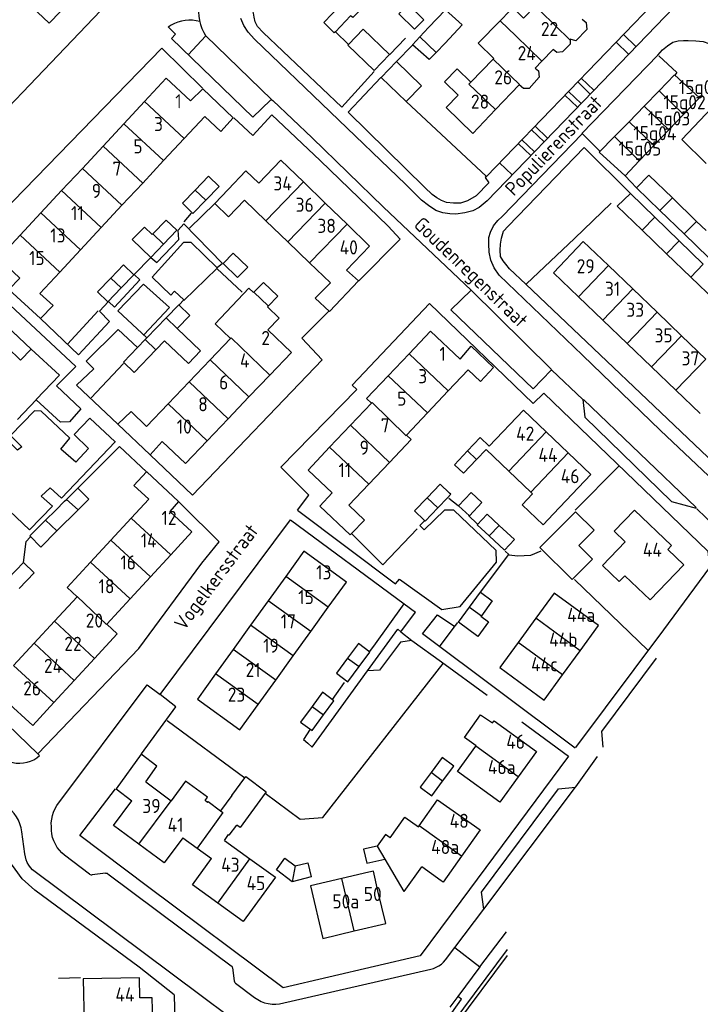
# Model space of a CAD drawing. Header units: metres. Extents: x 226218 to 240385, y 439369 to 449677.
# Tile 194 of 256: x 235540 to 235661, y 444212 to 444387. Entities that reach past the tile are written whole.
import ezdxf

# ---------------------------------------------------------------- set-up
doc = ezdxf.new("R2010")
doc.units = ezdxf.units.M
doc.header["$MEASUREMENT"] = 0
for name, color, linetype in [('BIJGEBOUW', 4, 'Continuous'), ('DAKRAND', 4, 'Continuous'), ('DAKRAND-BYG', 4, 'Continuous'), ('HEG', 253, 'Continuous'), ('HEK', 253, 'Continuous'), ('HOOFDGEBOUW', 4, 'Continuous'), ('HUISNUMMER', 253, 'Continuous'), ('KANTVERH', 253, 'Continuous'), ('RASTER', 253, 'Continuous'), ('STRAATNAAM', 253, 'Continuous'), ('TUSSENMUUR', 253, 'Continuous')]:
    doc.layers.add(name, color=color, linetype=linetype)
doc.styles.get("Standard").update_dxf_attribs({"font": 'iso.shx'})

msp = doc.modelspace()

# ---------------------------------------------------------------- linework, layer by layer
at = {"layer": 'BIJGEBOUW'}
for p, q in [((235611.49, 444375.23), (235608.78, 444372.43)), ((235653.61, 444374.34), (235650.95, 444371.6)), ((235657.93, 444370.13), (235660.76, 444373.09)), ((235650.95, 444371.6), (235648.28, 444368.87)), ((235655.34, 444367.42), (235657.93, 444370.13)), ((235648.28, 444368.87), (235645.7, 444366.22)), ((235652.68, 444364.65), (235655.34, 444367.42)), ((235650.1, 444361.94), (235652.68, 444364.65)), ((235655.96, 444355.36), (235660.27, 444351.2)), ((235652.85, 444351.93), (235657.15, 444347.76)), ((235658.07, 444348.98), (235653.76, 444353.14)), ((235660.27, 444351.2), (235661.94, 444349.58)), ((235654.94, 444345.46), (235650.63, 444349.61)), ((235662.38, 444344.82), (235658.07, 444348.98)), ((235657.15, 444347.76), (235661.45, 444343.6)), ((235659.24, 444341.3), (235654.94, 444345.46)), ((235663.55, 444337.15), (235659.24, 444341.3)), ((235600.44, 444272.27), (235602.33, 444274.85)), ((235594.13, 444263.71), (235595.96, 444266.2)), ((235615.23, 444251.96), (235617.21, 444254.63)), ((235591.92, 444235.02), (235588.53, 444234.12))]:
    msp.add_line(p, q, dxfattribs=at)
for points in [[(235598.52, 444382.56), (235601.14, 444385.28), (235605.83, 444380.76)], [(235605.83, 444380.76), (235603.11, 444377.93), (235598.41, 444382.45), (235598.52, 444382.56)], [(235608.78, 444372.43), (235604.36, 444376.71), (235607.07, 444379.52), (235611.49, 444375.23)], [(235660.76, 444373.09), (235656.37, 444377.17), (235653.61, 444374.34)], [(235645.7, 444366.22), (235643.01, 444363.46), (235647.57, 444359.3), (235650.1, 444361.94)], [(235653.76, 444353.14), (235649.6, 444357.14), (235651.78, 444359.4), (235655.96, 444355.36)], [(235650.63, 444349.61), (235646.2, 444353.9), (235648.53, 444356.11), (235652.85, 444351.93)], [(235602.33, 444274.85), (235600.29, 444276.35), (235598.38, 444273.76)], [(235598.38, 444273.76), (235596.41, 444271.08), (235598.45, 444269.57), (235600.44, 444272.27)], [(235595.96, 444266.2), (235593.92, 444267.71), (235592.07, 444265.2)], [(235592.07, 444265.2), (235590.04, 444262.44), (235592.08, 444260.93), (235594.13, 444263.71)], [(235617.21, 444254.63), (235615.17, 444256.15), (235613.17, 444253.48)], [(235613.17, 444253.48), (235611.25, 444250.9), (235613.3, 444249.37), (235615.23, 444251.96)], [(235588.53, 444234.12), (235588.53, 444234.12), (235585.77, 444236.25), (235587.28, 444238.29), (235589.08, 444236.95)], [(235589.08, 444236.95), (235591.3, 444237.49), (235591.92, 444235.02)]]:
    msp.add_lwpolyline(points, dxfattribs=at)
at = {"layer": 'DAKRAND'}
for p, q in [((235577.23, 444356.85), (235580.33, 444360.16)), ((235582.63, 444357.98), (235580.33, 444360.16)), ((235621.93, 444322.83), (235624.24, 444325.3)), ((235621.93, 444322.83), (235619.75, 444324.88)), ((235557.62, 444315.25), (235563.35, 444309.82)), ((235565.53, 444312.16), (235563.35, 444309.82)), ((235621.25, 444308.98), (235622.93, 444310.74)), ((235568.37, 444301.51), (235566.85, 444299.79)), ((235577.83, 444249.42), (235580.13, 444252.53)), ((235577.83, 444249.42), (235575.83, 444246.71)), ((235569.18, 444241.92), (235571.71, 444240.1)), ((235576.56, 444241.45), (235577.28, 444242.48)), ((235571.71, 444240.1), (235574.27, 444238.27))]:
    msp.add_line(p, q, dxfattribs=at)
for points in [[(235601.87, 444393.77), (235603.75, 444391.97), (235599.28, 444387.31), (235598.92, 444387.65), (235596.21, 444384.81)], [(235631.64, 444389.33), (235629.58, 444387.21), (235628.44, 444388.32), (235627.12, 444388.51), (235625.42, 444386.75)], [(235596.21, 444384.81), (235596.02, 444384.61), (235594.14, 444386.43)], [(235625.42, 444386.75), (235621.55, 444382.77), (235624.32, 444380.08)], [(235639.95, 444387.04), (235640.68, 444386.43), (235640.79, 444385.22), (235638.86, 444383.22), (235637.85, 444383.49), (235637.84, 444383.35)], [(235637.84, 444383.35), (235637.83, 444382.63), (235636.51, 444381.25), (235635.49, 444381.15), (235634.83, 444381.69)], [(235620.21, 444375.85), (235617.78, 444378.21), (235615.58, 444375.94), (235618.01, 444373.59)], [(235631.63, 444378.34), (235632.23, 444377.89), (235632.34, 444376.79), (235630.6, 444374.76), (235629.56, 444374.75), (235628.81, 444375.4)], [(235570.55, 444372.55), (235572.71, 444374.71), (235578.11, 444369.53), (235575.93, 444367.11), (235573.04, 444369.79)], [(235577.23, 444356.85), (235574.86, 444354.39), (235577.27, 444352.01), (235580.12, 444354.98)], [(235543.82, 444338.42), (235546.15, 444336.26), (235543.94, 444333.96), (235538.3, 444339.13), (235540.28, 444341.12)], [(235598.16, 444342.56), (235600.34, 444340.66), (235595.15, 444335.21), (235592.63, 444337.59), (235595.33, 444340.28)], [(235581.78, 444338.63), (235581.71, 444338.56), (235580.89, 444339.34), (235574.88, 444333.04), (235577.62, 444330.42)], [(235584.31, 444336.18), (235586, 444337.95), (235583.45, 444340.39), (235581.78, 444338.63)], [(235584.25, 444331.98), (235586.23, 444334.06), (235584.17, 444336.03), (235584.31, 444336.18)], [(235534.96, 444331.85), (235536.73, 444333.75), (235542.25, 444328.56), (235540.37, 444326.6), (235538.08, 444328.82)], [(235618.35, 444326.78), (235620.26, 444329.06), (235624.24, 444325.3)], [(235562.74, 444314.83), (235560.02, 444317.49), (235557.62, 444315.25)], [(235623.5, 444311.35), (235621.91, 444312.87), (235619.65, 444310.5)], [(235619.65, 444310.5), (235617.34, 444308.06), (235618.94, 444306.55), (235621.25, 444308.98)], [(235563.13, 444301.97), (235560.5, 444304.37), (235562.75, 444306.81)], [(235562.75, 444306.81), (235562.77, 444306.79), (235568.37, 444301.51)], [(235599.1, 444295.88), (235598.86, 444295.62), (235593.45, 444300.74), (235595.66, 444303.06)], [(235634.88, 444299.38), (235633.03, 444297.43), (235629.32, 444300.95), (235631.17, 444302.9)], [(235598.6, 444300.86), (235601.35, 444298.25), (235599.1, 444295.88)], [(235621.17, 444258.23), (235619.08, 444259.73), (235621.92, 444263.74), (235624.09, 444262.28)], [(235562.58, 444251.83), (235564.55, 444254.6), (235561.79, 444256.76), (235557.33, 444250.59), (235560.11, 444248.49)], [(235573.55, 444248.2), (235573.11, 444248.52), (235573.53, 444249.11), (235569.66, 444251.97), (235567.08, 444248.5)], [(235580.13, 444252.53), (235580.31, 444252.78), (235583.97, 444250.08), (235583.78, 444249.82)], [(235583.78, 444249.82), (235579.31, 444243.76), (235578.73, 444244.19)], [(235605.91, 444241.9), (235608.54, 444245.6), (235610.95, 444243.89)]]:
    msp.add_lwpolyline(points, dxfattribs=at)
at = {"layer": 'DAKRAND-BYG'}
for p, q in [((235612.73, 444385.55), (235615.75, 444388.72)), ((235615.75, 444388.72), (235618.68, 444386.03)), ((235610.27, 444385.29), (235607.47, 444387.98)), ((235618.68, 444386.03), (235615.68, 444382.77)), ((235615.68, 444382.77), (235614.08, 444381.12)), ((235570.96, 444352.61), (235573.25, 444354.96)), ((235563.48, 444344.82), (235565.75, 444347.18)), ((235554.03, 444338.72), (235556.38, 444341.14)), ((235562.77, 444330.56), (235566.2, 444334.09)), ((235562.46, 444330.24), (235562.77, 444330.56)), ((235561.12, 444328.86), (235562.46, 444330.24)), ((235564.37, 444328.43), (235560.55, 444324.42)), ((235614.77, 444304.62), (235612.46, 444302.2)), ((235616.46, 444303.01), (235614.77, 444304.62)), ((235614.36, 444300.4), (235616.09, 444302.21)), ((235544.81, 444298.21), (235546.64, 444300.02)), ((235550.58, 444300.05), (235546.83, 444296.32)), ((235626.19, 444292.9), (235623.48, 444295.44)), ((235618.04, 444280.12), (235620.02, 444282.83))]:
    msp.add_line(p, q, dxfattribs=at)
for points in [[(235610.27, 444385.29), (235611.91, 444386.9), (235609.09, 444389.67), (235607.47, 444387.98)], [(235611.18, 444383.9), (235612.7, 444385.58), (235612.73, 444385.55)], [(235614.08, 444381.12), (235612.87, 444379.89), (235609.9, 444382.5), (235611.18, 444383.9)], [(235573.25, 444354.96), (235575.59, 444357.37), (235573.72, 444359.19), (235571.34, 444356.74)], [(235571.34, 444356.74), (235569.09, 444354.43), (235570.96, 444352.61)], [(235565.75, 444347.18), (235568.11, 444349.62), (235566.22, 444351.44), (235563.84, 444348.97)], [(235563.84, 444348.97), (235563.72, 444348.85), (235562.34, 444350.18), (235560.21, 444347.97), (235563.48, 444344.82)], [(235578.85, 444341.24), (235576.31, 444343.73), (235578.12, 444345.58), (235580.67, 444343.09), (235578.85, 444341.24)], [(235556.38, 444341.14), (235558.66, 444343.49), (235560.48, 444341.73), (235558.23, 444339.41)], [(235558.23, 444339.41), (235555.85, 444336.96), (235554.03, 444338.72)], [(235566.2, 444334.09), (235568.44, 444336.39), (235570.39, 444334.53), (235568.17, 444332.21)], [(235568.17, 444332.21), (235568.14, 444332.18), (235572.28, 444328.23), (235570.15, 444326.01), (235565.92, 444330.05), (235564.37, 444328.43)], [(235560.55, 444324.42), (235558.67, 444326.22), (235561.12, 444328.86)], [(235548.55, 444301.92), (235550.56, 444303.92), (235552.5, 444301.96), (235550.58, 444300.05)], [(235616.09, 444302.21), (235616.67, 444302.81), (235616.46, 444303.01)], [(235618.07, 444300.76), (235620.28, 444303.16), (235622.19, 444301.39), (235619.97, 444299), (235618.07, 444300.76)], [(235546.64, 444300.02), (235548.19, 444301.57), (235548.55, 444301.92)], [(235612.46, 444302.2), (235610.23, 444299.87), (235611.94, 444298.23)], [(235611.94, 444298.23), (235612.12, 444298.06), (235614.36, 444300.4)], [(235623.48, 444295.44), (235621.36, 444297.43), (235623.13, 444299.31), (235625.26, 444297.31)], [(235638.19, 444287.72), (235632.49, 444293.4), (235638.8, 444299.72), (235642.09, 444296.43), (235639.39, 444293.73), (235641.8, 444291.34), (235638.19, 444287.72)], [(235546.83, 444296.32), (235543.96, 444293.47), (235542.01, 444295.43), (235544.81, 444298.21)], [(235625.26, 444297.31), (235627.95, 444294.78), (235626.19, 444292.9)], [(235538.21, 444287.87), (235540.94, 444290.71), (235542.82, 444288.9), (235540.13, 444286.1)], [(235620.02, 444282.83), (235621.93, 444285.44), (235624.02, 444283.91), (235622.12, 444281.3)], [(235622.12, 444281.3), (235622.03, 444281.19), (235623.39, 444280.19), (235621.49, 444277.6), (235618.04, 444280.12)]]:
    msp.add_lwpolyline(points, dxfattribs=at)
at = {"layer": 'HEG'}
for p, q in [((235622.98, 444359.16), (235608.78, 444372.43)), ((235570.34, 444349.97), (235574.86, 444354.39)), ((235638.63, 444348.18), (235645.09, 444354.41)), ((235548.72, 444329.45), (235554.14, 444335.35)), ((235552.89, 444319.93), (235558.66, 444326)), ((235638.74, 444299.98), (235646.45, 444307.8)), ((235638.6, 444287.69), (235651.61, 444275.18))]:
    msp.add_line(p, q, dxfattribs=at)
msp.add_lwpolyline([(235542.25, 444328.56), (235547.28, 444323.91), (235543.16, 444319.65)], dxfattribs=at)
at = {"layer": 'HEK'}
for p, q in [((235598.52, 444382.56), (235596.21, 444384.81)), ((235569.41, 444351.09), (235570.71, 444352.67)), ((235630.12, 444340.13), (235638.63, 444348.17)), ((235617.52, 444279.53), (235617.9, 444280.09)), ((235614.77, 444275.95), (235617.52, 444279.53)), ((235566.41, 444262.69), (235580.13, 444252.53)), ((235551.02, 444217.11), (235547.1, 444216.97))]:
    msp.add_line(p, q, dxfattribs=at)
for points in [[(235569.37, 444337.15), (235575.2, 444342.82), (235579.67, 444338.65)], [(235599.1, 444295.88), (235604.63, 444290.3), (235610.74, 444296.72)], [(235583.78, 444249.82), (235589.95, 444245.25), (235593.99, 444245.52), (235615.32, 444272.82)]]:
    msp.add_lwpolyline(points, dxfattribs=at)
at = {"layer": 'HOOFDGEBOUW'}
for p, q in [((235594.14, 444386.43), (235597.1, 444389.52)), ((235632.84, 444379.61), (235634.83, 444381.69)), ((235624.17, 444379.93), (235620.21, 444375.85)), ((235624.32, 444380.08), (235624.17, 444379.93)), ((235631.63, 444378.34), (235632.84, 444379.61)), ((235624.62, 444371.01), (235628.81, 444375.4)), ((235562.39, 444372.45), (235558.71, 444368.5)), ((235569.42, 444365.91), (235573.04, 444369.79)), ((235558.71, 444368.5), (235555.03, 444364.55)), ((235565.74, 444361.96), (235569.42, 444365.91)), ((235555.03, 444364.55), (235551.35, 444360.6)), ((235562.06, 444358), (235565.74, 444361.96)), ((235551.35, 444360.6), (235547.67, 444356.65)), ((235558.38, 444354.05), (235562.06, 444358)), ((235590.54, 444358.19), (235594.41, 444354.45)), ((235547.67, 444356.65), (235543.99, 444352.7)), ((235583.91, 444351.32), (235580.12, 444354.98)), ((235554.7, 444350.1), (235558.38, 444354.05)), ((235594.41, 444354.45), (235598.28, 444350.71)), ((235543.99, 444352.7), (235540.31, 444348.74)), ((235551.02, 444346.15), (235554.7, 444350.1)), ((235587.78, 444347.58), (235583.91, 444351.32)), ((235598.28, 444350.71), (235602.29, 444346.83)), ((235591.64, 444343.84), (235587.78, 444347.58)), ((235602.29, 444346.83), (235598.16, 444342.56)), ((235547.33, 444342.2), (235551.02, 444346.15)), ((235595.33, 444340.28), (235591.64, 444343.84)), ((235644.64, 444343.36), (235648.96, 444339.22)), ((235543.82, 444338.42), (235547.33, 444342.2)), ((235648.96, 444339.22), (235653.27, 444335.08)), ((235643.64, 444333.68), (235639.32, 444337.82)), ((235653.27, 444335.08), (235657.59, 444330.93)), ((235647.96, 444329.53), (235643.64, 444333.68)), ((235588.44, 444327.98), (235584.25, 444331.98)), ((235657.59, 444330.93), (235661.91, 444326.79)), ((235577.62, 444330.42), (235574.01, 444326.64)), ((235652.28, 444325.39), (235647.96, 444329.53)), ((235584.6, 444323.96), (235588.44, 444327.98)), ((235609.28, 444327.72), (235605.58, 444323.82)), ((235574.01, 444326.64), (235570.3, 444322.76)), ((235656.6, 444321.25), (235652.28, 444325.39)), ((235580.88, 444320.07), (235584.6, 444323.96)), ((235616.21, 444321.15), (235619.75, 444324.88)), ((235570.3, 444322.76), (235566.59, 444318.87)), ((235577.18, 444316.19), (235580.88, 444320.07)), ((235612.52, 444317.25), (235616.21, 444321.15)), ((235660.92, 444317.11), (235656.6, 444321.25)), ((235566.59, 444318.87), (235562.74, 444314.83)), ((235602.61, 444318.97), (235598.89, 444315.05)), ((235608.8, 444313.32), (235612.52, 444317.25)), ((235573.47, 444312.3), (235577.18, 444316.19)), ((235598.89, 444315.05), (235595.2, 444311.15)), ((235633.58, 444313.9), (235637.49, 444310.18)), ((235626.95, 444306.92), (235622.93, 444310.74)), ((235602.13, 444304.59), (235605.83, 444308.48)), ((235630.86, 444303.2), (235626.95, 444306.92)), ((235598.6, 444300.86), (235602.13, 444304.59)), ((235631.17, 444302.9), (235630.86, 444303.2)), ((235563.13, 444301.97), (235560.01, 444298.59)), ((235570.77, 444296.16), (235566.85, 444299.79)), ((235560.01, 444298.59), (235556.39, 444294.68)), ((235567.03, 444292.11), (235570.77, 444296.16)), ((235556.39, 444294.68), (235552.78, 444290.76)), ((235563.41, 444288.19), (235567.03, 444292.11)), ((235552.78, 444290.76), (235548.65, 444286.29)), ((235559.8, 444284.28), (235563.41, 444288.19)), ((235587.41, 444288.24), (235584.3, 444283.92)), ((235594.96, 444282.78), (235598.19, 444287.26)), ((235550.41, 444284.66), (235546.4, 444280.31)), ((235555.67, 444279.81), (235559.8, 444284.28)), ((235584.3, 444283.92), (235581.18, 444279.61)), ((235591.85, 444278.47), (235594.96, 444282.78)), ((235546.4, 444280.31), (235542.78, 444276.4)), ((235631.77, 444280.84), (235628.62, 444276.54)), ((235581.18, 444279.61), (235578.07, 444275.3)), ((235588.74, 444274.16), (235591.85, 444278.47)), ((235639.62, 444275.09), (235642.88, 444279.54)), ((235542.78, 444276.4), (235539.16, 444272.48)), ((235578.07, 444275.3), (235574.96, 444270.99)), ((235636.47, 444270.79), (235639.62, 444275.09)), ((235549.92, 444269.81), (235553.53, 444273.72)), ((235585.63, 444269.85), (235588.74, 444274.16)), ((235546.3, 444265.89), (235549.92, 444269.81)), ((235582.52, 444265.54), (235585.63, 444269.85)), ((235621.13, 444258.17), (235621.17, 444258.23)), ((235631.89, 444257.24), (235628.64, 444252.74)), ((235562.58, 444251.83), (235567.08, 444248.5)), ((235610.95, 444243.89), (235611.06, 444244.04)), ((235621.88, 444243.32), (235618.6, 444238.69)), ((235576.56, 444241.45), (235581.06, 444238.19)), ((235581.06, 444238.19), (235585.57, 444234.93)), ((235601.79, 444237.4), (235604.98, 444238.15)), ((235604.98, 444238.15), (235605.02, 444238.16)), ((235608.43, 444232.38), (235605.02, 444238.16)), ((235608.43, 444232.38), (235611.53, 444236.75)), ((235614.99, 444234.3), (235611.53, 444236.75)), ((235602.16, 444235.83), (235597.37, 444234.71)), ((235605.14, 444226.72), (235603.77, 444232.54)), ((235599.56, 444225.41), (235605.14, 444226.72))]:
    msp.add_line(p, q, dxfattribs=at)
for points in [[(235541.34, 444390.26), (235545.45, 444386.34), (235549.46, 444390.55)], [(235570.55, 444372.55), (235566.24, 444376.58), (235562.39, 444372.45)], [(235618.01, 444373.59), (235615.86, 444371.37), (235620.6, 444366.8), (235624.62, 444371.01)], [(235661.98, 444361.45), (235657.67, 444365.72), (235662.97, 444371.34), (235667.42, 444366.94)], [(235582.63, 444357.98), (235586.55, 444362.04), (235590.54, 444358.19)], [(235540.31, 444348.74), (235536.49, 444344.65), (235540.28, 444341.12)], [(235639.32, 444337.82), (235634.86, 444342.1), (235640.17, 444347.64), (235644.64, 444343.36)], [(235618.35, 444326.78), (235613.1, 444331.76), (235609.28, 444327.72)], [(235605.58, 444323.82), (235601.76, 444319.78), (235602.61, 444318.97)], [(235623.5, 444311.35), (235629.56, 444317.72), (235633.58, 444313.9)], [(235605.83, 444308.48), (235609.64, 444312.52), (235608.8, 444313.32)], [(235565.53, 444312.16), (235569.62, 444308.27), (235573.47, 444312.3)], [(235595.2, 444311.15), (235591.38, 444307.11), (235595.66, 444303.06)], [(235637.49, 444310.18), (235641.51, 444306.35), (235634.88, 444299.38)], [(235657.99, 444290.3), (235655.14, 444293.03), (235655.79, 444293.71), (235649.22, 444300.02), (235645.64, 444296.29), (235647.61, 444294.41), (235643.57, 444290.2), (235646.54, 444287.34), (235647.54, 444288.39), (235652.03, 444284.08), (235657.99, 444290.3)], [(235598.19, 444287.26), (235590.64, 444292.71), (235587.41, 444288.24)], [(235548.65, 444286.29), (235548.65, 444286.29), (235550.41, 444284.66)], [(235642.88, 444279.54), (235635.03, 444285.29), (235631.77, 444280.84)], [(235553.53, 444273.72), (235557.55, 444278.07), (235555.67, 444279.81)], [(235628.62, 444276.54), (235625.36, 444272.09), (235633.21, 444266.34), (235636.47, 444270.79)], [(235574.96, 444270.99), (235571.74, 444266.52), (235579.29, 444261.07), (235582.52, 444265.54)], [(235537.81, 444266.22), (235542.55, 444261.84), (235546.3, 444265.89)], [(235624.09, 444262.28), (235624.38, 444262.68), (235631.89, 444257.24)], [(235628.64, 444252.74), (235625.38, 444248.24), (235617.87, 444253.67), (235621.13, 444258.17)], [(235561.38, 444240.79), (235556.88, 444244.11), (235560.11, 444248.49)], [(235611.06, 444244.04), (235614.34, 444248.67), (235621.88, 444243.32)], [(235573.55, 444248.2), (235573.64, 444248.33), (235575.83, 444246.71)], [(235577.28, 444242.48), (235577.4, 444242.39), (235578.73, 444244.19)], [(235569.18, 444241.92), (235565.88, 444237.46), (235561.38, 444240.79)], [(235605.91, 444241.9), (235605.12, 444242.49), (235603.6, 444240.46), (235603.6, 444240.46)], [(235603.6, 444240.46), (235601.2, 444239.88), (235601.79, 444237.4)], [(235575.38, 444230.34), (235570.88, 444233.6), (235574.27, 444238.27)], [(235618.6, 444238.69), (235615.32, 444234.06), (235614.99, 444234.3)], [(235585.57, 444234.93), (235579.89, 444227.08), (235575.38, 444230.34)], [(235597.37, 444234.71), (235591.8, 444233.39), (235593.98, 444224.09), (235599.56, 444225.41)], [(235603.77, 444232.54), (235602.95, 444236.02), (235602.16, 444235.83)], [(235563.87, 444209.29), (235563.75, 444213.54), (235561.52, 444213.53), (235561.47, 444217.11), (235551.49, 444216.91), (235551.66, 444209.03), (235563.87, 444209.29)]]:
    msp.add_lwpolyline(points, dxfattribs=at)
at = {"layer": 'KANTVERH'}
for p, q in [((235570.11, 444380.74), (235573.23, 444384.09)), ((235573.23, 444384.11), (235584.86, 444372.82)), ((235605.89, 444380.8), (235608.66, 444383.66)), ((235646.01, 444382.98), (235648.21, 444380.85)), ((235647.31, 444384.33), (235649.51, 444382.2)), ((235606.99, 444379.47), (235609.9, 444382.45)), ((235639.18, 444375.92), (235641.4, 444373.77)), ((235639.82, 444376.58), (235642.04, 444374.43)), ((235637.55, 444374.23), (235639.77, 444372.08)), ((235636.92, 444373.58), (235639.14, 444371.43)), ((235630.99, 444367.44), (235633.21, 444365.29)), ((235631.63, 444368.1), (235633.85, 444365.95)), ((235629.27, 444365.67), (235631.5, 444363.51)), ((235640.03, 444366.7), (235643.15, 444363.61)), ((235628.64, 444365.01), (235630.87, 444362.86)), ((235625.32, 444361.58), (235627.55, 444359.42)), ((235647.57, 444359.3), (235649.6, 444357.14)), ((235620.21, 444339.04), (235634.56, 444324.93)), ((235640.21, 444319.6), (235660.21, 444300.46)), ((235563.35, 444309.82), (235557.62, 444315.25)), ((235557.17, 444312.12), (235557.22, 444312.17)), ((235570.88, 444302.68), (235563.35, 444309.82)), ((235568.37, 444301.51), (235569.1, 444300.82)), ((235616.35, 444302.12), (235617.99, 444300.82)), ((235619.84, 444299.08), (235621.38, 444297.57)), ((235565.13, 444267.3), (235588.25, 444298.3)), ((235588.25, 444298.3), (235608.43, 444283.37)), ((235603.04, 444275.9), (235608.43, 444283.37)), ((235608.43, 444283.37), (235610.4, 444281.91)), ((235607.83, 444278.46), (235610.4, 444281.91)), ((235607.83, 444278.46), (235609.75, 444276.9)), ((235602.27, 444274.88), (235603.04, 444275.9)), ((235595.72, 444266.45), (235597.83, 444269.46)), ((235535.96, 444264), (235543.45, 444256.8)), ((235543.45, 444256.8), (235543.78, 444256.49)), ((235622.54, 444229.29), (235638.78, 444250.92)), ((235541.17, 444239.07), (235540.62, 444242.98)), ((235552.63, 444235.47), (235548.21, 444238.82)), ((235555.44, 444235.68), (235553.07, 444235.35)), ((235622.54, 444229.29), (235622.11, 444232.28)), ((235617.37, 444222.47), (235622.54, 444229.29)), ((235621.84, 444219.03), (235626.57, 444225.24)), ((235615.75, 444220.28), (235617.37, 444222.47)), ((235617.37, 444222.47), (235621.84, 444219.03)), ((235617.57, 444208.75), (235626.71, 444221.04)), ((235577.96, 444218.85), (235578.26, 444216.54)), ((235621.84, 444219.03), (235617.93, 444213.79)), ((235578.5, 444216.14), (235581.89, 444213.61)), ((235617.93, 444213.79), (235616.51, 444211.89))]:
    msp.add_line(p, q, dxfattribs=at)
for points in [[(235603.09, 444377.75), (235597.33, 444371.44), (235583.41, 444384.66), (235582.43, 444385.73), (235582.01, 444386.57), (235581.83, 444387.41), (235581.71, 444388.11), (235581.48, 444389.05), (235581.4, 444390.1), (235581.37, 444391.15), (235581.4, 444391.95), (235581.67, 444392.7), (235581.9, 444393.66), (235582.23, 444394.17), (235583.49, 444395.51), (235583.75, 444395.21), (235586.95, 444398.35), (235614.05, 444426.57), (235630.43, 444443.44), (235655.88, 444469.76), (235660.27, 444469.89), (235676.47, 444454.18), (235672.46, 444449.9)], [(235658.9, 444396.38), (235656.12, 444393.54), (235652.44, 444389.64), (235622.98, 444359.16)], [(235659.45, 444392.54), (235641.86, 444374.24), (235623.1, 444354.81), (235621.68, 444353.67), (235620.6, 444353.04), (235619.16, 444352.7), (235617.57, 444352.45), (235616.52, 444352.52), (235615.27, 444352.73), (235614.01, 444353.15), (235612.73, 444354.01), (235611.5, 444354.97), (235608.73, 444357.74), (235581.9, 444383.47), (235580.76, 444384.73), (235579.98, 444385.91), (235579.44, 444387.19)], [(235519.71, 444348.31), (235520.62, 444353), (235523.05, 444355.59), (235557.08, 444391.21)], [(235572.09, 444389.81), (235571.99, 444389.06), (235571.96, 444388.31), (235572, 444387.56), (235572.12, 444386.81), (235572.31, 444386.08), (235572.56, 444385.37), (235572.89, 444384.69), (235573.27, 444384.05)], [(235572.16, 444386.63), (235571.52, 444386.77), (235570.87, 444386.85), (235570.21, 444386.86), (235569.56, 444386.81), (235568.92, 444386.69), (235568.29, 444386.51), (235567.68, 444386.27), (235567.1, 444385.97), (235566.55, 444385.61)], [(235566.59, 444385.66), (235567.89, 444384.4), (235567.13, 444383.61), (235581.6, 444369.68), (235584.71, 444372.71), (235584.96, 444372.72), (235585.11, 444372.63), (235592.1, 444365.99), (235604.75, 444353.72), (235620.27, 444338.99), (235616.67, 444335.54), (235631.27, 444321.54), (235634.47, 444324.83), (235634.62, 444324.83), (235640.11, 444319.65), (235640.46, 444316.46), (235655.83, 444301.53), (235660.21, 444300.36)], [(235639.93, 444366.79), (235653.4, 444380.68), (235654.23, 444381.6), (235655.11, 444382.32), (235656.04, 444382.95), (235656.98, 444383.18), (235657.92, 444383.26), (235658.77, 444383.28), (235660.12, 444383.22), (235661.43, 444383.06), (235662.43, 444382.74), (235663.25, 444382.21), (235664.12, 444381.59), (235665.41, 444380.08), (235678.17, 444367.52), (235686.65, 444359.38), (235697.89, 444348.51)], [(235532.95, 444348.49), (235565.46, 444381.89), (235572.66, 444374.81)], [(235653.56, 444380.53), (235656.74, 444377.58), (235656.4, 444377.14)], [(235622.98, 444359.16), (235622.77, 444358.95), (235623.45, 444358.02), (235621.17, 444355.75), (235619.65, 444354.86), (235618.41, 444354.42), (235617.16, 444354.44), (235615.91, 444354.55), (235615.05, 444354.92), (235614.19, 444355.35), (235613.37, 444355.97), (235612.09, 444357.23), (235598.51, 444370.57), (235604.27, 444376.68)], [(235578.21, 444369.53), (235581.6, 444366.43), (235584.94, 444370.07), (235593.52, 444361.98), (235605.6, 444350.35), (235607.71, 444348.07), (235600.39, 444340.66)], [(235668.81, 444300.02), (235668.76, 444300.06), (235653.86, 444314.11), (235640.03, 444327.49), (235625.28, 444341.69), (235624.39, 444342.96), (235623.75, 444344.34), (235623.46, 444345.73), (235623.42, 444347.23), (235623.44, 444348.33), (235623.71, 444349.28), (235624.23, 444350.4), (235625, 444351.37), (235625.77, 444352.04), (235639.98, 444366.74)], [(235670.14, 444302.24), (235669.99, 444302.24), (235669.04, 444302.52), (235664.66, 444307.08), (235629.97, 444340.08), (235627.1, 444342.79), (235626.42, 444343.62), (235625.95, 444344.21), (235625.48, 444344.99), (235625.45, 444346.09), (235625.47, 444347.14), (235625.64, 444348.24), (235626.05, 444349.45), (235626.83, 444350.33), (235640.35, 444364.31), (235648.53, 444356.11)], [(235543.94, 444333.96), (235550.67, 444327.51), (235556.19, 444333.47), (235554.39, 444335.26), (235555.99, 444337.01), (235557.07, 444335.99), (235561.57, 444340.82), (235560.54, 444341.78), (235563.5, 444344.77), (235564.58, 444343.9), (235568.45, 444348.01), (235568.36, 444349.61), (235569.37, 444350.74), (235576.17, 444343.75), (235575.24, 444342.97), (235570.62, 444347.48), (235569.27, 444347.44), (235563.7, 444341.33), (235567.05, 444338.13), (235567.67, 444338.85), (235569.37, 444337.3), (235568.54, 444336.43)], [(235530.53, 444343.79), (235550.18, 444325.45), (235546.79, 444322.05), (235551.1, 444317.98), (235549.07, 444315.67), (235547.48, 444315.63), (235543.17, 444319.55), (235539.87, 444316.05)], [(235562.77, 444330.56), (235557.64, 444335.31), (235562.19, 444340.09), (235566.81, 444335.93), (235562.26, 444331.1)], [(235589.51, 444300), (235591.51, 444302.69), (235586.52, 444307.63), (235600, 444321.37), (235599.18, 444322.19), (235612.88, 444336.64), (235631.29, 444318.94), (235633.19, 444320.74), (235662.28, 444292.73), (235662.57, 444289.84), (235654.4, 444278.81), (235638.78, 444257.92)], [(235570.88, 444302.68), (235593.9, 444326.63), (235590.25, 444330.47), (235595, 444335.21)], [(235557.62, 444315.25), (235550.33, 444322.16), (235553.39, 444325.04), (235552.01, 444326.4), (235557.73, 444332.01), (235561.12, 444328.86)], [(235557.17, 444312.12), (235552.7, 444316.33), (235549.89, 444313.4), (235552.46, 444310.93), (235550.18, 444308.52), (235547.52, 444310.83), (235549.11, 444312.78), (235544.02, 444317.53), (235542.87, 444317.59), (235538.61, 444313.22), (235540.61, 444311.23), (235539.88, 444310.66), (235538.03, 444312.45), (235532.4, 444306.79), (235532.44, 444305.5), (235541.99, 444296.54), (235546.07, 444300.7), (235544.07, 444302.49), (235545.62, 444303.94), (235547.67, 444302.15), (235557.17, 444312.12)], [(235550.57, 444303.93), (235557.94, 444311.29), (235562.75, 444306.81)], [(235543.45, 444256.8), (235561.34, 444275.48), (235572.54, 444290.59), (235575.58, 444294.37), (235569.1, 444300.82)], [(235589.51, 444300), (235606.86, 444286.95), (235607.58, 444287.77), (235615.08, 444282.4), (235618.32, 444282.9), (235624.78, 444290.78), (235624.72, 444292.87), (235617.21, 444299.99), (235615.57, 444300), (235611.97, 444296.49), (235611.2, 444297.27), (235612.02, 444298.14)], [(235665.82, 444295.02), (235665.09, 444295.61), (235660.31, 444300.26)], [(235540.92, 444290.71), (235541.4, 444294.47), (235542.08, 444295.19)], [(235621.94, 444285.45), (235626.98, 444292.14), (235626.32, 444292.72)], [(235638.73, 444257.82), (235611.66, 444278.1), (235614.31, 444281.43), (235617.22, 444279.52)], [(235601.93, 444271.5), (235607.3, 444278.89), (235607.83, 444278.46)], [(235609.75, 444276.9), (235607.76, 444276.59), (235604.01, 444271.64), (235601.93, 444271.5)], [(235609.75, 444276.9), (235615.01, 444273.11), (235623.12, 444267.21)], [(235643.71, 444258.01), (235643.44, 444260.76), (235653.12, 444273.77)], [(235591.3, 444258.72), (235592.11, 444258), (235601.93, 444271.5)], [(235546.84, 444247.66), (235562.86, 444269.05), (235565.13, 444267.3)], [(235561.84, 444256.81), (235567.94, 444265.13), (235565.13, 444267.3)], [(235629.3, 444262.49), (235637.53, 444256.39), (235618.45, 444230.7), (235611.24, 444221), (235586.93, 444215.34), (235562.88, 444233.27), (235550.88, 444242.35), (235557.23, 444250.59)], [(235591.74, 444261.18), (235590.54, 444259.35), (235591.3, 444258.72)], [(235536.26, 444256.78), (235536.73, 444256.35), (235537.25, 444255.98), (235537.81, 444255.67), (235538.4, 444255.43), (235539.02, 444255.26), (235539.64, 444255.17), (235540.28, 444255.14), (235540.92, 444255.19), (235541.54, 444255.31), (235542.15, 444255.51), (235542.73, 444255.77), (235543.27, 444256.1), (235543.78, 444256.49)], [(235638.78, 444250.92), (235638.83, 444250.93), (235642.7, 444256.34)], [(235622.11, 444232.28), (235635.8, 444250.59), (235638.78, 444250.92)], [(235540.62, 444242.98), (235540.49, 444243.68), (235540.29, 444244.37), (235540.02, 444245.02), (235539.67, 444245.65), (235539.27, 444246.23), (235538.8, 444246.77)], [(235545.86, 444243.89), (235545.85, 444244.55), (235545.91, 444245.21), (235546.04, 444245.86), (235546.24, 444246.49), (235546.51, 444247.09), (235546.84, 444247.66)], [(235548.21, 444238.82), (235547.72, 444239.24), (235547.28, 444239.71), (235546.89, 444240.22), (235546.56, 444240.78), (235546.29, 444241.36), (235546.08, 444241.97), (235545.94, 444242.6), (235545.86, 444243.24), (235545.86, 444243.89)], [(235567.63, 444214.09), (235561.44, 444219.01), (235542.9, 444232.64), (235540.7, 444234.67), (235539.41, 444236.35), (235537.61, 444238.85)], [(235542.49, 444236.27), (235542.14, 444236.66), (235541.84, 444237.09), (235541.58, 444237.55), (235541.39, 444238.04), (235541.25, 444238.55), (235541.17, 444239.07)], [(235582.48, 444206.38), (235567.26, 444217.74), (235542.49, 444236.27)], [(235552.63, 444235.47), (235552.76, 444235.39), (235552.92, 444235.35), (235553.07, 444235.35)], [(235555.44, 444235.68), (235555.6, 444235.68), (235555.74, 444235.64), (235555.88, 444235.56)], [(235555.88, 444235.56), (235568.92, 444225.78), (235577.72, 444219.25)], [(235626.67, 444222.14), (235617.01, 444209.17), (235617.57, 444208.75)], [(235577.72, 444219.25), (235577.84, 444219.14), (235577.92, 444219), (235577.96, 444218.85)], [(235613.11, 444218.61), (235613.62, 444218.76), (235614.11, 444218.96), (235614.57, 444219.21), (235615.01, 444219.52), (235615.4, 444219.88), (235615.75, 444220.28)], [(235586.32, 444212.51), (235601.05, 444215.88), (235613.11, 444218.61)], [(235578.26, 444216.54), (235578.31, 444216.38), (235578.39, 444216.25), (235578.5, 444216.14)], [(235567.63, 444214.09), (235568.11, 444195.14), (235568.46, 444176.16), (235568.81, 444160.72), (235563.65, 444153.82)], [(235581.89, 444213.61), (235582.44, 444213.24), (235583.04, 444212.93), (235583.67, 444212.69), (235584.32, 444212.53), (235584.98, 444212.44), (235585.65, 444212.44), (235586.32, 444212.51)], [(235594.47, 444208.82), (235597.79, 444206.59), (235616.84, 444210.92), (235618.6, 444213.3), (235617.93, 444213.79)]]:
    msp.add_lwpolyline(points, dxfattribs=at)
at = {"layer": 'RASTER'}
msp.add_lwpolyline([(235627.04, 444292.09), (235628.49, 444291.89), (235630.89, 444292.01), (235632.71, 444292.81)], dxfattribs=at)
at = {"layer": 'TUSSENMUUR'}
for p, q in [((235632.5, 444388.5), (235637.84, 444383.35)), ((235625.42, 444386.75), (235628.2, 444384.08)), ((235611.18, 444383.9), (235614.08, 444381.12)), ((235628.2, 444384.08), (235632.84, 444379.61)), ((235657.93, 444370.13), (235653.61, 444374.34)), ((235562.39, 444372.45), (235569.42, 444365.91)), ((235655.34, 444367.42), (235650.95, 444371.6)), ((235565.74, 444361.96), (235558.71, 444368.5)), ((235652.68, 444364.65), (235648.28, 444368.87)), ((235650.1, 444361.94), (235645.7, 444366.22)), ((235555.03, 444364.55), (235562.06, 444358)), ((235558.38, 444354.05), (235551.35, 444360.6)), ((235571.34, 444356.74), (235573.25, 444354.96)), ((235583.91, 444351.32), (235590.54, 444358.19)), ((235547.67, 444356.65), (235554.7, 444350.1)), ((235653.76, 444353.14), (235655.96, 444355.36)), ((235587.78, 444347.58), (235594.41, 444354.45)), ((235551.02, 444346.15), (235543.99, 444352.7)), ((235652.85, 444351.93), (235650.63, 444349.61)), ((235591.64, 444343.84), (235598.28, 444350.71)), ((235658.07, 444348.98), (235660.27, 444351.2)), ((235540.31, 444348.74), (235547.33, 444342.2)), ((235563.84, 444348.97), (235565.75, 444347.18)), ((235657.15, 444347.76), (235654.94, 444345.46)), ((235639.32, 444337.82), (235644.64, 444343.36)), ((235661.45, 444343.6), (235659.24, 444341.3)), ((235556.38, 444341.14), (235558.23, 444339.41)), ((235643.64, 444333.68), (235648.96, 444339.22)), ((235584.27, 444336.21), (235581.78, 444338.63)), ((235584.31, 444336.18), (235584.27, 444336.21)), ((235568.17, 444332.21), (235566.2, 444334.09)), ((235647.96, 444329.53), (235653.27, 444335.08)), ((235577.72, 444330.53), (235577.62, 444330.42)), ((235577.72, 444330.53), (235584.6, 444323.96)), ((235652.28, 444325.39), (235657.59, 444330.93)), ((235564.37, 444328.43), (235562.46, 444330.24)), ((235609.28, 444327.72), (235616.21, 444321.15)), ((235580.88, 444320.07), (235574.01, 444326.64)), ((235656.6, 444321.25), (235661.91, 444326.79)), ((235612.52, 444317.25), (235605.58, 444323.82)), ((235570.3, 444322.76), (235577.18, 444316.19)), ((235573.47, 444312.3), (235566.59, 444318.87)), ((235602.72, 444319.09), (235602.61, 444318.97)), ((235608.69, 444313.21), (235602.72, 444319.09)), ((235605.83, 444308.48), (235598.89, 444315.05)), ((235608.69, 444313.21), (235608.8, 444313.32)), ((235626.95, 444306.92), (235633.58, 444313.9)), ((235595.2, 444311.15), (235602.13, 444304.59)), ((235619.65, 444310.5), (235621.25, 444308.98)), ((235630.86, 444303.2), (235637.49, 444310.18)), ((235550.58, 444300.05), (235548.55, 444301.92)), ((235612.46, 444302.2), (235614.36, 444300.4)), ((235546.83, 444296.32), (235544.81, 444298.21)), ((235560.01, 444298.59), (235567.03, 444292.11)), ((235625.26, 444297.31), (235623.48, 444295.44)), ((235556.39, 444294.68), (235563.41, 444288.19)), ((235552.78, 444290.76), (235559.8, 444284.28)), ((235594.96, 444282.78), (235587.41, 444288.24)), ((235550.41, 444284.66), (235548.65, 444286.29)), ((235550.46, 444284.72), (235550.41, 444284.66)), ((235555.62, 444279.76), (235550.46, 444284.72)), ((235591.85, 444278.47), (235584.3, 444283.92)), ((235620.02, 444282.83), (235622.12, 444281.3)), ((235546.4, 444280.31), (235553.53, 444273.72)), ((235639.62, 444275.09), (235631.77, 444280.84)), ((235555.62, 444279.76), (235555.67, 444279.81)), ((235588.74, 444274.16), (235581.18, 444279.61)), ((235542.78, 444276.4), (235549.92, 444269.81)), ((235636.47, 444270.79), (235628.62, 444276.54)), ((235585.63, 444269.85), (235578.07, 444275.3)), ((235598.38, 444273.76), (235600.44, 444272.27)), ((235539.16, 444272.48), (235546.3, 444265.89)), ((235582.52, 444265.54), (235574.96, 444270.99)), ((235592.07, 444265.2), (235594.13, 444263.71)), ((235628.64, 444252.74), (235621.13, 444258.17)), ((235615.23, 444251.96), (235613.17, 444253.48)), ((235561.38, 444240.79), (235567.08, 444248.5)), ((235574.78, 444244.33), (235571.71, 444240.1)), ((235618.6, 444238.69), (235611.06, 444244.04)), ((235603.6, 444240.46), (235604.98, 444238.15)), ((235575.38, 444230.34), (235581.06, 444238.19)), ((235589.08, 444236.95), (235588.53, 444234.12)), ((235599.56, 444225.41), (235597.37, 444234.71))]:
    msp.add_line(p, q, dxfattribs=at)
for points in [[(235624.17, 444379.93), (235628.87, 444375.46), (235628.81, 444375.4)], [(235620.21, 444375.85), (235619.9, 444375.54), (235624.62, 444371.01)], [(235575.83, 444246.71), (235576.27, 444246.39), (235574.78, 444244.33)]]:
    msp.add_lwpolyline(points, dxfattribs=at)

# ---------------------------------------------------------------- texts
at = {"layer": 'HUISNUMMER'}
for s, p in [('22', (235632.65, 444384.06)), ('24', (235628.52, 444379.77)), ('26', (235624.39, 444375.48)), ('15g01', (235657.11, 444373.75)), ('1', (235567.83, 444371.24)), ('28', (235620.24, 444371.18)), ('15g02', (235654.38, 444371.07)), ('15g03', (235651.61, 444368.2)), ('3', (235564.07, 444367.2)), ('15g04', (235649.04, 444365.58)), ('5', (235560.39, 444363.25)), ('15g05', (235646.42, 444362.86)), ('7', (235556.7, 444359.3)), ('34', (235585.23, 444356.68)), ('9', (235553.02, 444355.35)), ('36', (235589.16, 444352.89)), ('11', (235549.34, 444351.4)), ('38', (235593.03, 444349.15)), ('13', (235545.66, 444347.45)), ('40', (235596.97, 444345.34)), ('15', (235541.9, 444343.44)), ('29', (235639, 444342)), ('31', (235644, 444338)), ('33', (235647.8, 444334.27)), ('35', (235652.8, 444329.73)), ('2', (235583.08, 444329.26)), ('1', (235614.66, 444326.46)), ('4', (235579.3, 444325.3)), ('37', (235657.59, 444325.67)), ('6', (235575.6, 444321.41)), ('3', (235610.9, 444322.49)), ('8', (235571.89, 444317.53)), ('5', (235607.17, 444318.53)), ('10', (235568.1, 444313.57)), ('7', (235604.24, 444313.77)), ('42', (235628.26, 444312.32)), ('9', (235600.51, 444309.82)), ('44', (235632.22, 444308.55)), ('11', (235596.76, 444305.85)), ('46', (235636.18, 444304.78)), ('12', (235565.39, 444297.38)), ('14', (235561.71, 444293.39)), ('44', (235650.73, 444291.73)), ('16', (235558.09, 444289.48)), ('13', (235592.81, 444287.74)), ('18', (235554.23, 444285.27)), ('15', (235589.63, 444283.35)), ('20', (235551.96, 444279.19)), ('44a', (235637.32, 444280.19)), ('17', (235586.52, 444279.04)), ('44b', (235634.12, 444275.81)), ('22', (235548.15, 444275.06)), ('19', (235583.41, 444274.73)), ('24', (235544.54, 444271.15)), ('21', (235580.3, 444270.42)), ('44c', (235630.92, 444271.44)), ('26', (235540.86, 444267.16)), ('23', (235577.13, 444266.05)), ('46', (235626.51, 444257.71)), ('46a', (235623.25, 444253.21)), ('39', (235561.98, 444246.31)), ('41', (235566.48, 444242.98)), ('48', (235616.47, 444243.68)), ('48a', (235613.19, 444239.05)), ('43', (235575.97, 444235.89)), ('45', (235580.47, 444232.64)), ('50', (235601.26, 444230.71)), ('50a', (235595.68, 444229.4)), ('44', (235557.22, 444212.89))]:
    msp.add_text(s, height=2.5, dxfattribs=at).set_placement(p)
at = {"layer": 'STRAATNAAM'}
for s, rotation, p in [('Populierenstraat', 46.0136, (235627.86, 444355.54)), ('Goudenregenstraat', 316.0947, (235609.95, 444350.39)), ('Vogelkersstraat', 53.3364, (235569.43, 444278.5))]:
    msp.add_text(s, height=2.5, rotation=rotation, dxfattribs=at).set_placement(p)

doc.saveas('drawing.dxf')
